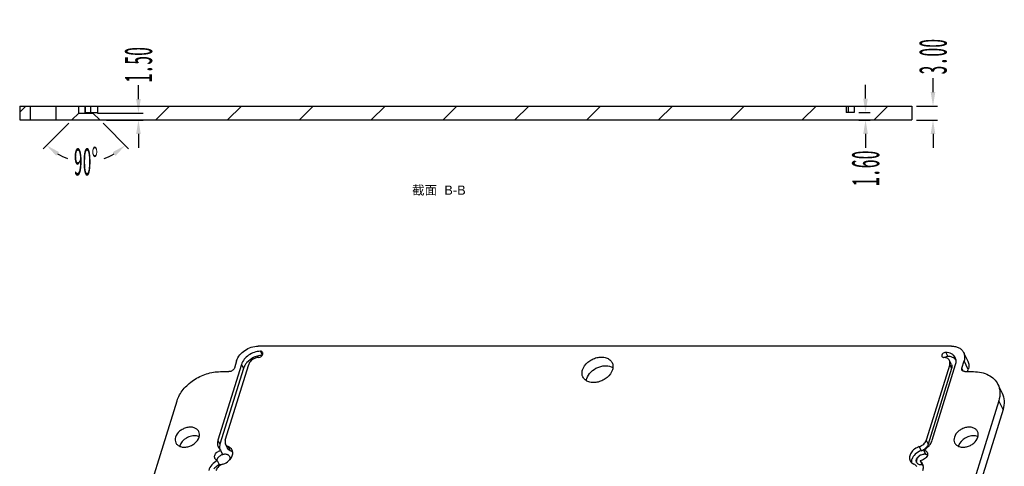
# Model space of a CAD drawing. Header units: millimetres. Extents: x 4224 to 5040, y 2272 to 2848.
# Tile 3 of 5: x 4375 to 4587, y 2449 to 2546. Entities that reach past the tile are written whole.
import ezdxf

# ---------------------------------------------------------------- set-up
doc = ezdxf.new("R2010")
doc.units = ezdxf.units.MM
doc.styles.add('SLDTEXTSTYLE1', font='TXT', dxfattribs={"width": 0.469})
doc.styles.get("Standard").update_dxf_attribs({"font": 'arial.ttf'})
doc.dimstyles.new('副本 SLDDIMSTYLE1', dxfattribs={"dimtxt": 6, "dimasz": 3, "dimexe": 1, "dimexo": 1, "dimgap": 0.875, "dimtad": 0, "dimrnd": 1e-09, "dimzin": 4, "dimdsep": 46, "dimtxsty": 'SLDTEXTSTYLE1', "dimcen": 0.09, "dimclrd": 4, "dimclre": 4, "dimclrt": 6, "dimadec": 0, "dimazin": 0, "dimtfac": 1, "dimtofl": 0, "dimtmove": 0, "dimatfit": 3, "dimfxl": 1, "dimtolj": 1, "dimtzin": 12, "dimarcsym": 0})

# ---------------------------------------------------------------- blocks, each defined once
blk = doc.blocks.new('*D241')
at = {"color": 4, "lineweight": -2, "transparency": 16777216}
for p, q in [((4571.38, 2529.99), (4571.38, 2532.99)), ((4567.8, 2526.99), (4572.38, 2526.99)), ((4567.8, 2523.99), (4572.38, 2523.99)), ((4571.38, 2520.99), (4571.38, 2517.99))]:
    blk.add_line(p, q, dxfattribs=at)
at = {"color": 4, "transparency": 16777216}
for points in [[(4570.88, 2529.99), (4571.88, 2529.99), (4571.38, 2526.99)], [(4570.88, 2520.99), (4571.88, 2520.99), (4571.38, 2523.99)]]:
    blk.add_solid(points, dxfattribs=at)
at = {"layer": 'Defpoints', "color": 0, "transparency": 16777216}
for p in [(4566.8, 2526.99), (4571.38, 2526.99), (4566.8, 2523.99)]:
    blk.add_point(p, dxfattribs=at)
at = {"color": 6, "transparency": 16777216, "insert": (4571.38, 2537.62), "char_height": 6, "attachment_point": 5, "rotation": 90, "style": 'SLDTEXTSTYLE1'}
blk.add_mtext('\\A1;3.00', dxfattribs=at)
blk = doc.blocks.new('*D242')
at = {"color": 4, "lineweight": -2, "transparency": 16777216}
for p, q in [((4556.86, 2528.59), (4556.86, 2531.59)), ((4555.4, 2525.59), (4557.86, 2525.59)), ((4555.4, 2523.99), (4557.86, 2523.99)), ((4556.86, 2520.99), (4556.86, 2517.99))]:
    blk.add_line(p, q, dxfattribs=at)
at = {"color": 4, "transparency": 16777216}
for points in [[(4556.36, 2528.59), (4557.36, 2528.59), (4556.86, 2525.59)], [(4556.36, 2520.99), (4557.36, 2520.99), (4556.86, 2523.99)]]:
    blk.add_solid(points, dxfattribs=at)
at = {"layer": 'Defpoints', "color": 0, "transparency": 16777216}
for p in [(4554.4, 2525.59), (4554.4, 2523.99), (4556.86, 2523.99)]:
    blk.add_point(p, dxfattribs=at)
at = {"color": 6, "transparency": 16777216, "insert": (4556.86, 2513.6), "char_height": 6, "attachment_point": 5, "rotation": 90, "style": 'SLDTEXTSTYLE1'}
blk.add_mtext('\\A1;1.60', dxfattribs=at)
blk = doc.blocks.new('*D243')
at = {"color": 4, "lineweight": -2, "transparency": 16777216}
for p, q in [((4385.35, 2523.29), (4379.88, 2517.82)), ((4392.76, 2523.29), (4398.23, 2517.82))]:
    blk.add_line(p, q, dxfattribs=at)
for start, end in [(239.3982, 250.8653), (289.1347, 300.6018)]:
    blk.add_arc((4389.05, 2526.99), 11.97, start, end, dxfattribs=at)
at = {"color": 4, "transparency": 16777216}
for points in [[(4382.66, 2516.29), (4383.27, 2517.09), (4380.59, 2518.53)], [(4394.84, 2517.09), (4395.45, 2516.29), (4397.52, 2518.53)]]:
    blk.add_solid(points, dxfattribs=at)
at = {"layer": 'Defpoints', "color": 0, "transparency": 16777216}
for p in [(4387.55, 2525.49), (4390.55, 2525.49), (4386.05, 2523.99), (4392.05, 2523.99), (4385.96, 2515.43)]:
    blk.add_point(p, dxfattribs=at)
at = {"color": 6, "transparency": 16777216, "insert": (4389.05, 2515.02), "char_height": 6, "attachment_point": 5, "style": 'SLDTEXTSTYLE1'}
blk.add_mtext('\\A1;90°', dxfattribs=at)
blk = doc.blocks.new('*D244')
at = {"color": 4, "lineweight": -2, "transparency": 16777216}
for p, q in [((4400.36, 2528.49), (4400.36, 2531.49)), ((4391.55, 2525.49), (4401.36, 2525.49)), ((4393.52, 2523.99), (4401.36, 2523.99)), ((4400.36, 2520.99), (4400.36, 2517.99))]:
    blk.add_line(p, q, dxfattribs=at)
at = {"color": 4, "transparency": 16777216}
for points in [[(4399.86, 2528.49), (4400.86, 2528.49), (4400.36, 2525.49)], [(4399.86, 2520.99), (4400.86, 2520.99), (4400.36, 2523.99)]]:
    blk.add_solid(points, dxfattribs=at)
at = {"layer": 'Defpoints', "color": 0, "transparency": 16777216}
for p in [(4390.55, 2525.49), (4400.36, 2525.49), (4392.52, 2523.99)]:
    blk.add_point(p, dxfattribs=at)
at = {"color": 6, "transparency": 16777216, "insert": (4400.36, 2535.88), "char_height": 6, "attachment_point": 5, "rotation": 90, "style": 'SLDTEXTSTYLE1'}
blk.add_mtext('\\A1;1.50', dxfattribs=at)

msp = doc.modelspace()

# ---------------------------------------------------------------- hatches: boundary and pattern name
at = {"linetype": 'Continuous'}
h = msp.add_hatch(dxfattribs=at)
h.set_pattern_fill('B', color=2, scale=10.932959, angle=45, style=0, pattern_type=0)
h.set_pattern_definition([(45, (4315.314, 2419.769), (-7.73077, 7.73077), [])])
edge = h.paths.add_edge_path()
edge.add_line((4374.805, 2523.992), (4377.055, 2523.992))
edge.add_line((4374.805, 2526.992), (4374.805, 2523.992))
edge.add_line((4374.805, 2526.992), (4377.055, 2526.992))
edge.add_line((4377.055, 2526.992), (4377.055, 2523.992))
edge = h.paths.add_edge_path()
edge.add_line((4382.555, 2523.992), (4385.088, 2523.992))
edge.add_line((4382.555, 2526.992), (4382.555, 2523.992))
edge.add_line((4382.555, 2526.992), (4385.088, 2526.992))
edge.add_line((4385.088, 2526.992), (4387.555, 2526.992))
edge.add_line((4387.555, 2525.492), (4387.555, 2526.992))
edge.add_line((4386.055, 2523.992), (4387.555, 2525.492))
edge.add_line((4385.088, 2523.992), (4386.055, 2523.992))
edge = h.paths.add_edge_path()
edge.add_line((4392.055, 2523.992), (4470.805, 2523.992))
edge.add_line((4392.055, 2523.992), (4390.555, 2525.492))
edge.add_line((4390.555, 2525.492), (4390.555, 2525.592))
edge.add_line((4390.555, 2525.592), (4391.655, 2525.592))
edge.add_line((4391.655, 2525.592), (4391.655, 2526.992))
edge.add_line((4391.655, 2526.992), (4470.805, 2526.992))
edge.add_line((4552.705, 2526.992), (4470.805, 2526.992))
edge.add_line((4552.705, 2525.592), (4552.705, 2526.992))
edge.add_line((4554.405, 2525.592), (4552.705, 2525.592))
edge.add_line((4554.405, 2525.592), (4554.405, 2526.992))
edge.add_line((4566.805, 2526.992), (4554.405, 2526.992))
edge.add_line((4566.805, 2526.992), (4566.805, 2523.992))
edge.add_line((4566.805, 2523.992), (4470.805, 2523.992))

# ---------------------------------------------------------------- linework, layer by layer
at = {"color": 7, "linetype": 'Continuous'}
for p, q in [((4374.805, 2526.992), (4374.805, 2523.992)), ((4374.805, 2526.992), (4388.851, 2526.992)), ((4377.055, 2526.992), (4377.055, 2523.992)), ((4382.555, 2526.992), (4382.555, 2523.992)), ((4387.555, 2525.492), (4387.555, 2526.992)), ((4388.851, 2526.992), (4388.851, 2525.592)), ((4388.905, 2526.992), (4388.905, 2525.592)), ((4388.905, 2526.992), (4566.805, 2526.992)), ((4390.066, 2526.992), (4390.066, 2525.592)), ((4391.655, 2525.592), (4391.655, 2526.992)), ((4552.705, 2526.992), (4552.705, 2525.592)), ((4553.121, 2526.992), (4553.121, 2525.592)), ((4554.405, 2526.992), (4554.405, 2525.592)), ((4566.805, 2526.992), (4566.805, 2523.992)), ((4386.055, 2523.992), (4387.555, 2525.492)), ((4387.555, 2525.492), (4390.555, 2525.492)), ((4388.851, 2525.592), (4391.655, 2525.592)), ((4390.555, 2525.492), (4390.555, 2525.592)), ((4392.055, 2523.992), (4390.555, 2525.492)), ((4554.405, 2525.592), (4552.705, 2525.592)), ((4374.805, 2523.992), (4566.805, 2523.992)), ((4575.35, 2475.332), (4426.138, 2475.332)), ((4426.606, 2474.233), (4426.998, 2473.434)), ((4427.031, 2473.45), (4427.103, 2473.685)), ((4574.134, 2473.998), (4574.561, 2473.128)), ((4577.973, 2473.96), (4578.888, 2472.096)), ((4422.533, 2471.415), (4417.485, 2455.079)), ((4419.051, 2455.079), (4424.099, 2471.415)), ((4421.486, 2472.198), (4421.002, 2470.632)), ((4422.533, 2471.415), (4422.96, 2470.545)), ((4574.969, 2471.415), (4569.921, 2455.079)), ((4571.21, 2455.079), (4576.258, 2471.415)), ((4575.352, 2471.382), (4574.924, 2472.252)), ((4574.969, 2471.415), (4575.396, 2470.545)), ((4577.582, 2470.632), (4578.066, 2472.198)), ((4578.981, 2470.333), (4578.066, 2472.198)), ((4422.96, 2470.545), (4417.912, 2454.209)), ((4417.996, 2469.848), (4419.839, 2469.848)), ((4575.396, 2470.545), (4570.348, 2454.209)), ((4577.938, 2469.906), (4577.582, 2470.632)), ((4578.261, 2469.848), (4580.103, 2469.848)), ((4578.831, 2469.848), (4578.981, 2470.333)), ((4585.348, 2467.106), (4586.264, 2465.241)), ((4374.802, 2353.916), (4408.691, 2463.582)), ((4585.535, 2463.582), (4551.646, 2353.916)), ((4586.45, 2461.717), (4585.535, 2463.582)), ((4586.45, 2461.717), (4552.561, 2352.051)), ((4417.485, 2455.079), (4417.912, 2454.209)), ((4419.522, 2453.372), (4419.095, 2454.242)), ((4569.921, 2455.079), (4570.348, 2454.209)), ((4417.569, 2453.493), (4418.001, 2452.92)), ((4418.001, 2452.92), (4418.428, 2452.05)), ((4419.697, 2453.708), (4420.124, 2452.838)), ((4568.428, 2453.708), (4568.855, 2452.838)), ((4569.326, 2452.996), (4569.753, 2452.126)), ((4417.328, 2450.743), (4417.755, 2449.873)), ((4568.607, 2450.668), (4569.034, 2449.797))]:
    msp.add_line(p, q, dxfattribs=at)
for centre, radius, start, end in [((4427.255, 2468.6), 4.773, 102.97047, 108.69981), ((4426.685, 2469.126), 4.011, 137.89859, 141.89446), ((4411.201, 2453.283), 2.033, 162.8232, 165.01842), ((4419.92, 2453.49), 2.12, 180.86201, 182.63948), ((4419.824, 2453.484), 2.024, 182.59723, 191.90678), ((4568.044, 2455.338), 2.629, 287.9696, 304.08989), ((4578.834, 2453.283), 2.033, 162.8232, 165.01842), ((4418.299, 2450.578), 1.086, 162.79435, 168.82526), ((4568.879, 2450.635), 1.104, 162.81837, 165.98167), ((4568.95, 2450.561), 1.146, 160.88354, 162.82096), ((4568.56, 2450.644), 0.78, 206.13354, 209.88921)]:
    msp.add_arc(centre, radius, start, end, dxfattribs=at)
for points, knots in [([(4421.486, 2472.198), (4421.764, 2473.1), (4422.835, 2474.302), (4424.61, 2475.153), (4425.637, 2475.332), (4426.138, 2475.332)], [0, 0, 0, 0, 0.4803696, 0.7451077, 1, 1, 1, 1]), ([(4575.35, 2475.332), (4575.638, 2475.332), (4576.195, 2475.276), (4576.96, 2475.009), (4577.58, 2474.57), (4577.869, 2474.171), (4577.973, 2473.96)], [0, 0, 0, 0, 0.2779604, 0.5349499, 0.7731451, 1, 1, 1, 1]), ([(4426.606, 2474.233), (4426.162, 2474.22), (4425.26, 2474.043), (4423.708, 2473.269), (4422.778, 2472.208), (4422.533, 2471.415)], [0, 0, 0, 0, 0.256124, 0.520635, 1, 1, 1, 1]), ([(4426.98, 2473.361), (4426.915, 2473.358), (4426.647, 2473.34), (4426.381, 2473.297), (4426.184, 2473.251)], [0, 0, 0, 0, 0.2448885, 1, 1, 1, 1]), ([(4426.241, 2472.902), (4426.414, 2472.908), (4426.746, 2473.023), (4426.983, 2473.296), (4427.031, 2473.45)], [0, 0, 0, 0, 0.5182554, 1, 1, 1, 1]), ([(4427.087, 2473.994), (4427.049, 2474.071), (4426.899, 2474.208), (4426.706, 2474.236), (4426.606, 2474.233)], [0, 0, 0, 0, 0.4618748, 1, 1, 1, 1]), ([(4427.103, 2473.685), (4427.111, 2473.712), (4427.135, 2473.813), (4427.121, 2473.925), (4427.087, 2473.994)], [0, 0, 0, 0, 0.2660857, 1, 1, 1, 1]), ([(4574.134, 2473.998), (4574.011, 2474.002), (4573.758, 2473.949), (4573.451, 2473.744), (4573.26, 2473.454), (4573.27, 2473.227), (4573.311, 2473.142)], [0, 0, 0, 0, 0.2701901, 0.5462104, 0.792284, 1, 1, 1, 1]), ([(4576.181, 2472.869), (4576.099, 2473.036), (4575.873, 2473.352), (4575.21, 2473.842), (4574.566, 2473.984), (4574.134, 2473.998)], [0, 0, 0, 0, 0.2289327, 0.4684218, 1, 1, 1, 1]), ([(4577.973, 2473.96), (4578.1, 2473.701), (4578.249, 2473.101), (4578.158, 2472.494), (4578.066, 2472.198)], [0, 0, 0, 0, 0.482586, 1, 1, 1, 1]), ([(4423.528, 2471.601), (4423.464, 2471.519), (4423.229, 2471.193), (4423.048, 2470.827), (4422.96, 2470.545)], [0, 0, 0, 0, 0.2620616, 1, 1, 1, 1]), ([(4425.725, 2473.121), (4425.53, 2473.056), (4424.785, 2472.75), (4424.111, 2472.261), (4423.709, 2471.815)], [0, 0, 0, 0, 0.2544222, 1, 1, 1, 1]), ([(4426.241, 2472.902), (4425.772, 2472.887), (4424.87, 2472.573), (4424.228, 2471.832), (4424.099, 2471.415)], [0, 0, 0, 0, 0.5182531, 1, 1, 1, 1]), ([(4495.947, 2470.239), (4496.142, 2470.871), (4496.809, 2471.745), (4497.978, 2472.512), (4499.006, 2472.897), (4500.051, 2473.026), (4501.021, 2472.885), (4501.826, 2472.474), (4502.194, 2472.023), (4502.313, 2471.781)], [0, 0, 0, 0, 0.2513398, 0.3906696, 0.5304089, 0.6640695, 0.7868567, 0.8975476, 1, 1, 1, 1]), ([(4496.862, 2468.374), (4497.022, 2468.894), (4497.694, 2469.888), (4498.938, 2470.697), (4500.09, 2471.057), (4501.197, 2471.174), (4502.033, 2470.991), (4502.474, 2470.723)], [0, 0, 0, 0, 0.2406642, 0.5081947, 0.6427075, 0.7716005, 1, 1, 1, 1]), ([(4502.313, 2471.781), (4502.424, 2471.554), (4502.554, 2471.029), (4502.474, 2470.498), (4502.394, 2470.239)], [0, 0, 0, 0, 0.4826445, 1, 1, 1, 1]), ([(4573.311, 2473.142), (4573.347, 2473.07), (4573.479, 2472.942), (4573.654, 2472.905), (4573.746, 2472.902)], [0, 0, 0, 0, 0.4654651, 1, 1, 1, 1]), ([(4574.646, 2472.598), (4574.588, 2472.645), (4574.319, 2472.822), (4573.991, 2472.894), (4573.746, 2472.902)], [0, 0, 0, 0, 0.2333116, 1, 1, 1, 1]), ([(4574.561, 2473.128), (4574.533, 2473.129), (4574.415, 2473.125), (4574.299, 2473.097), (4574.216, 2473.065)], [0, 0, 0, 0, 0.2397124, 1, 1, 1, 1]), ([(4576.323, 2472.414), (4576.117, 2472.637), (4575.553, 2473.001), (4574.903, 2473.116), (4574.561, 2473.128)], [0, 0, 0, 0, 0.4710103, 1, 1, 1, 1]), ([(4574.924, 2472.252), (4574.876, 2472.351), (4574.786, 2472.475), (4574.675, 2472.574), (4574.646, 2472.598)], [0, 0, 0, 0, 0.7443838, 1, 1, 1, 1]), ([(4574.969, 2471.415), (4575.012, 2471.556), (4575.056, 2471.844), (4574.985, 2472.129), (4574.924, 2472.252)], [0, 0, 0, 0, 0.5173763, 1, 1, 1, 1]), ([(4575.351, 2471.382), (4575.412, 2471.258), (4575.483, 2470.973), (4575.439, 2470.685), (4575.396, 2470.545)], [0, 0, 0, 0, 0.482958, 1, 1, 1, 1]), ([(4576.258, 2471.415), (4576.334, 2471.659), (4576.409, 2472.159), (4576.286, 2472.655), (4576.181, 2472.869)], [0, 0, 0, 0, 0.5173763, 1, 1, 1, 1]), ([(4578.888, 2472.096), (4579.015, 2471.836), (4579.164, 2471.236), (4579.073, 2470.63), (4578.981, 2470.333)], [0, 0, 0, 0, 0.4825626, 1, 1, 1, 1]), ([(4408.691, 2463.582), (4408.96, 2464.451), (4409.935, 2466.159), (4412.17, 2468.152), (4414.945, 2469.497), (4416.995, 2469.848), (4417.996, 2469.848)], [0, 0, 0, 0, 0.2299092, 0.4838417, 0.7467915, 1, 1, 1, 1]), ([(4421.002, 2470.632), (4420.932, 2470.406), (4420.581, 2470.009), (4420.091, 2469.848), (4419.839, 2469.848)], [0, 0, 0, 0, 0.4830182, 1, 1, 1, 1]), ([(4496.028, 2468.697), (4495.917, 2468.924), (4495.787, 2469.45), (4495.867, 2469.98), (4495.947, 2470.239)], [0, 0, 0, 0, 0.4826445, 1, 1, 1, 1]), ([(4502.394, 2470.239), (4502.199, 2469.607), (4501.532, 2468.733), (4500.363, 2467.966), (4499.335, 2467.581), (4498.29, 2467.452), (4497.32, 2467.593), (4496.515, 2468.004), (4496.147, 2468.455), (4496.028, 2468.697)], [0, 0, 0, 0, 0.2513398, 0.3906696, 0.5304089, 0.6640695, 0.7868567, 0.8975476, 1, 1, 1, 1]), ([(4577.605, 2470.191), (4577.574, 2470.256), (4577.536, 2470.406), (4577.559, 2470.558), (4577.582, 2470.632)], [0, 0, 0, 0, 0.4830156, 1, 1, 1, 1]), ([(4578.261, 2469.848), (4578.123, 2469.848), (4577.86, 2469.895), (4577.658, 2470.084), (4577.605, 2470.191)], [0, 0, 0, 0, 0.5364887, 1, 1, 1, 1]), ([(4580.103, 2469.848), (4580.679, 2469.848), (4581.793, 2469.738), (4583.323, 2469.203), (4584.562, 2468.325), (4585.141, 2467.528), (4585.348, 2467.106)], [0, 0, 0, 0, 0.2779272, 0.5349612, 0.7731369, 1, 1, 1, 1]), ([(4496.765, 2467.913), (4496.77, 2467.951), (4496.791, 2468.107), (4496.827, 2468.261), (4496.862, 2468.374)], [0, 0, 0, 0, 0.2454869, 1, 1, 1, 1]), ([(4585.348, 2467.106), (4585.603, 2466.587), (4585.901, 2465.387), (4585.718, 2464.174), (4585.535, 2463.582)], [0, 0, 0, 0, 0.4825626, 1, 1, 1, 1]), ([(4586.264, 2465.241), (4586.518, 2464.722), (4586.816, 2463.522), (4586.633, 2462.309), (4586.45, 2461.717)], [0, 0, 0, 0, 0.4825697, 1, 1, 1, 1]), ([(4413.345, 2456.96), (4413.251, 2457.15), (4412.962, 2457.504), (4412.33, 2457.827), (4411.568, 2457.938), (4410.747, 2457.837), (4409.939, 2457.534), (4409.02, 2456.932), (4408.497, 2456.245), (4408.343, 2455.748)], [0, 0, 0, 0, 0.1024356, 0.2131331, 0.3359157, 0.4695699, 0.6093226, 0.7486321, 1, 1, 1, 1]), ([(4413.409, 2455.748), (4413.472, 2455.952), (4413.535, 2456.369), (4413.432, 2456.781), (4413.345, 2456.96)], [0, 0, 0, 0, 0.5172078, 1, 1, 1, 1]), ([(4580.978, 2456.96), (4580.885, 2457.15), (4580.595, 2457.504), (4579.963, 2457.827), (4579.201, 2457.938), (4578.38, 2457.837), (4577.573, 2457.534), (4576.653, 2456.932), (4576.13, 2456.245), (4575.976, 2455.748)], [0, 0, 0, 0, 0.1024356, 0.2131331, 0.3359157, 0.4695699, 0.6093226, 0.7486321, 1, 1, 1, 1]), ([(4581.042, 2455.748), (4581.105, 2455.952), (4581.168, 2456.369), (4581.065, 2456.781), (4580.978, 2456.96)], [0, 0, 0, 0, 0.5172078, 1, 1, 1, 1]), ([(4408.343, 2455.748), (4408.28, 2455.545), (4408.217, 2455.128), (4408.32, 2454.715), (4408.407, 2454.537)], [0, 0, 0, 0, 0.5172078, 1, 1, 1, 1]), ([(4408.407, 2454.537), (4408.501, 2454.347), (4408.79, 2453.993), (4409.422, 2453.67), (4410.184, 2453.559), (4411.005, 2453.66), (4411.813, 2453.963), (4412.732, 2454.565), (4413.255, 2455.252), (4413.409, 2455.748)], [0, 0, 0, 0, 0.1024356, 0.2131331, 0.3359157, 0.4695699, 0.6093226, 0.7486321, 1, 1, 1, 1]), ([(4412.887, 2456.005), (4412.521, 2456.062), (4411.735, 2456.017), (4410.344, 2455.475), (4409.472, 2454.576), (4409.258, 2453.884)], [0, 0, 0, 0, 0.248102, 0.5136145, 1, 1, 1, 1]), ([(4413.437, 2455.848), (4413.395, 2455.867), (4413.217, 2455.936), (4413.03, 2455.982), (4412.887, 2456.005)], [0, 0, 0, 0, 0.2426445, 1, 1, 1, 1]), ([(4417.485, 2455.079), (4417.403, 2454.813), (4417.32, 2454.267), (4417.454, 2453.727), (4417.569, 2453.493)], [0, 0, 0, 0, 0.5173944, 1, 1, 1, 1]), ([(4417.912, 2454.209), (4417.893, 2454.147), (4417.827, 2453.902), (4417.797, 2453.646), (4417.8, 2453.458)], [0, 0, 0, 0, 0.2578199, 1, 1, 1, 1]), ([(4419.051, 2455.079), (4419.007, 2454.939), (4418.964, 2454.651), (4419.035, 2454.365), (4419.095, 2454.242)], [0, 0, 0, 0, 0.5174069, 1, 1, 1, 1]), ([(4419.095, 2454.242), (4419.153, 2454.124), (4419.326, 2453.902), (4419.566, 2453.761), (4419.697, 2453.708)], [0, 0, 0, 0, 0.4837519, 1, 1, 1, 1]), ([(4568.428, 2453.708), (4568.775, 2453.82), (4569.397, 2454.172), (4569.824, 2454.765), (4569.921, 2455.079)], [0, 0, 0, 0, 0.5257583, 1, 1, 1, 1]), ([(4570.348, 2454.209), (4570.317, 2454.109), (4570.137, 2453.693), (4569.804, 2453.355), (4569.517, 2453.161)], [0, 0, 0, 0, 0.2316217, 1, 1, 1, 1]), ([(4570.52, 2453.91), (4570.601, 2453.999), (4570.89, 2454.35), (4571.111, 2454.76), (4571.21, 2455.079)], [0, 0, 0, 0, 0.2636908, 1, 1, 1, 1]), ([(4575.976, 2455.748), (4575.913, 2455.545), (4575.851, 2455.128), (4575.953, 2454.715), (4576.04, 2454.537)], [0, 0, 0, 0, 0.5172078, 1, 1, 1, 1]), ([(4576.04, 2454.537), (4576.134, 2454.347), (4576.423, 2453.993), (4577.055, 2453.67), (4577.817, 2453.559), (4578.638, 2453.66), (4579.446, 2453.963), (4580.365, 2454.565), (4580.889, 2455.252), (4581.042, 2455.748)], [0, 0, 0, 0, 0.1024356, 0.2131331, 0.3359157, 0.4695699, 0.6093226, 0.7486321, 1, 1, 1, 1]), ([(4580.52, 2456.005), (4580.155, 2456.062), (4579.368, 2456.017), (4577.977, 2455.475), (4577.105, 2454.576), (4576.891, 2453.884)], [0, 0, 0, 0, 0.248102, 0.5136145, 1, 1, 1, 1]), ([(4581.07, 2455.848), (4581.028, 2455.867), (4580.85, 2455.936), (4580.663, 2455.982), (4580.52, 2456.005)], [0, 0, 0, 0, 0.2426445, 1, 1, 1, 1]), ([(4416.804, 2451.832), (4416.882, 2452.083), (4417.224, 2452.556), (4417.723, 2452.833), (4418.001, 2452.92)], [0, 0, 0, 0, 0.4743744, 1, 1, 1, 1]), ([(4418.761, 2452.056), (4418.719, 2452.051), (4418.55, 2452.02), (4418.386, 2451.968), (4418.267, 2451.917)], [0, 0, 0, 0, 0.2459956, 1, 1, 1, 1]), ([(4418.428, 2452.05), (4418.648, 2452.119), (4419.085, 2452.181), (4419.52, 2452.051), (4419.684, 2451.937)], [0, 0, 0, 0, 0.5350651, 1, 1, 1, 1]), ([(4419.648, 2451.917), (4419.588, 2451.952), (4419.309, 2452.076), (4418.991, 2452.089), (4418.761, 2452.056)], [0, 0, 0, 0, 0.2314227, 1, 1, 1, 1]), ([(4420.124, 2452.838), (4419.993, 2452.89), (4419.753, 2453.032), (4419.58, 2453.253), (4419.522, 2453.372)], [0, 0, 0, 0, 0.5158838, 1, 1, 1, 1]), ([(4420.52, 2452.977), (4420.44, 2453.139), (4420.204, 2453.443), (4419.875, 2453.636), (4419.697, 2453.708)], [0, 0, 0, 0, 0.4838889, 1, 1, 1, 1]), ([(4420.646, 2452.511), (4420.609, 2452.545), (4420.451, 2452.678), (4420.268, 2452.779), (4420.124, 2452.838)], [0, 0, 0, 0, 0.2430732, 1, 1, 1, 1]), ([(4420.36, 2451.345), (4420.514, 2451.601), (4420.726, 2452.147), (4420.637, 2452.739), (4420.52, 2452.977)], [0, 0, 0, 0, 0.5296959, 1, 1, 1, 1]), ([(4568.428, 2453.708), (4568.066, 2453.591), (4567.393, 2453.247), (4566.631, 2452.485), (4566.297, 2451.696), (4566.299, 2451.086), (4566.384, 2450.811), (4566.445, 2450.686)], [0, 0, 0, 0, 0.2830048, 0.5519471, 0.7891161, 0.8967314, 1, 1, 1, 1]), ([(4568.855, 2452.838), (4568.379, 2452.684), (4567.528, 2452.203), (4566.944, 2451.392), (4566.811, 2450.961)], [0, 0, 0, 0, 0.5258305, 1, 1, 1, 1]), ([(4568.026, 2451.355), (4568.219, 2451.62), (4568.761, 2452.034), (4569.433, 2452.164), (4569.753, 2452.126)], [0, 0, 0, 0, 0.5040456, 1, 1, 1, 1]), ([(4569.354, 2452.056), (4569.228, 2452.038), (4568.736, 2451.916), (4568.286, 2451.605), (4568.062, 2451.301)], [0, 0, 0, 0, 0.2529272, 1, 1, 1, 1]), ([(4569.326, 2452.996), (4569.44, 2453.055), (4569.875, 2453.307), (4570.269, 2453.633), (4570.52, 2453.91)], [0, 0, 0, 0, 0.2551111, 1, 1, 1, 1]), ([(4569.326, 2452.996), (4569.497, 2452.975), (4569.82, 2452.879), (4570.058, 2452.63), (4570.126, 2452.493)], [0, 0, 0, 0, 0.5296477, 1, 1, 1, 1]), ([(4569.834, 2452.056), (4569.796, 2452.062), (4569.636, 2452.081), (4569.475, 2452.074), (4569.354, 2452.056)], [0, 0, 0, 0, 0.2415387, 1, 1, 1, 1]), ([(4570.183, 2451.948), (4570.157, 2451.961), (4570.045, 2452.011), (4569.925, 2452.042), (4569.834, 2452.056)], [0, 0, 0, 0, 0.2413758, 1, 1, 1, 1]), ([(4570.126, 2452.493), (4570.173, 2452.395), (4570.229, 2452.17), (4570.195, 2451.943), (4570.161, 2451.832)], [0, 0, 0, 0, 0.4825763, 1, 1, 1, 1]), ([(4417.328, 2450.743), (4416.891, 2450.488), (4416.126, 2449.873), (4415.613, 2449.021), (4415.478, 2448.584)], [0, 0, 0, 0, 0.5258517, 1, 1, 1, 1]), ([(4417.755, 2449.873), (4417.647, 2449.81), (4417.232, 2449.545), (4416.857, 2449.217), (4416.616, 2448.942)], [0, 0, 0, 0, 0.2551649, 1, 1, 1, 1]), ([(4416.839, 2451.171), (4416.791, 2451.268), (4416.735, 2451.493), (4416.77, 2451.721), (4416.804, 2451.832)], [0, 0, 0, 0, 0.4825931, 1, 1, 1, 1]), ([(4417.328, 2450.743), (4417.222, 2450.785), (4417.026, 2450.896), (4416.886, 2451.075), (4416.839, 2451.171)], [0, 0, 0, 0, 0.5168802, 1, 1, 1, 1]), ([(4418.537, 2449.955), (4418.19, 2449.843), (4417.568, 2449.492), (4417.141, 2448.899), (4417.044, 2448.584)], [0, 0, 0, 0, 0.5257583, 1, 1, 1, 1]), ([(4417.469, 2451.301), (4417.446, 2451.269), (4417.361, 2451.144), (4417.294, 2451.006), (4417.261, 2450.899)], [0, 0, 0, 0, 0.2610444, 1, 1, 1, 1]), ([(4418.267, 2451.917), (4418.187, 2451.883), (4417.885, 2451.731), (4417.618, 2451.503), (4417.469, 2451.301)], [0, 0, 0, 0, 0.2578314, 1, 1, 1, 1]), ([(4418.166, 2449.789), (4418.13, 2449.791), (4417.99, 2449.803), (4417.852, 2449.836), (4417.755, 2449.873)], [0, 0, 0, 0, 0.2604317, 1, 1, 1, 1]), ([(4418.537, 2449.955), (4418.674, 2450), (4419.205, 2450.208), (4419.688, 2450.544), (4419.982, 2450.852)], [0, 0, 0, 0, 0.2529975, 1, 1, 1, 1]), ([(4419.684, 2451.937), (4419.714, 2451.916), (4419.824, 2451.83), (4419.913, 2451.716), (4419.959, 2451.622)], [0, 0, 0, 0, 0.2577764, 1, 1, 1, 1]), ([(4419.982, 2450.852), (4420.019, 2450.89), (4420.158, 2451.044), (4420.281, 2451.212), (4420.36, 2451.345)], [0, 0, 0, 0, 0.2564182, 1, 1, 1, 1]), ([(4420.038, 2451.338), (4420.04, 2451.308), (4420.045, 2451.181), (4420.023, 2451.053), (4419.994, 2450.961)], [0, 0, 0, 0, 0.2421597, 1, 1, 1, 1]), ([(4566.445, 2450.686), (4566.524, 2450.524), (4566.76, 2450.221), (4567.089, 2450.028), (4567.268, 2449.955)], [0, 0, 0, 0, 0.4838889, 1, 1, 1, 1]), ([(4566.811, 2450.961), (4566.794, 2450.904), (4566.736, 2450.682), (4566.721, 2450.449), (4566.739, 2450.28)], [0, 0, 0, 0, 0.260489, 1, 1, 1, 1]), ([(4567.869, 2449.421), (4567.811, 2449.54), (4567.639, 2449.762), (4567.398, 2449.903), (4567.268, 2449.955)], [0, 0, 0, 0, 0.4837519, 1, 1, 1, 1]), ([(4567.783, 2450.568), (4567.78, 2450.595), (4567.773, 2450.707), (4567.788, 2450.82), (4567.808, 2450.903)], [0, 0, 0, 0, 0.2431795, 1, 1, 1, 1]), ([(4567.855, 2450.899), (4567.845, 2450.866), (4567.811, 2450.735), (4567.802, 2450.597), (4567.814, 2450.498)], [0, 0, 0, 0, 0.2599163, 1, 1, 1, 1]), ([(4567.824, 2450.961), (4567.835, 2450.995), (4567.885, 2451.134), (4567.96, 2451.264), (4568.026, 2451.355)], [0, 0, 0, 0, 0.2395392, 1, 1, 1, 1]), ([(4568.062, 2451.301), (4568.041, 2451.272), (4567.963, 2451.158), (4567.901, 2451.033), (4567.867, 2450.936)], [0, 0, 0, 0, 0.2598429, 1, 1, 1, 1]), ([(4568.178, 2449.958), (4568.147, 2449.977), (4568.032, 2450.057), (4567.935, 2450.165), (4567.883, 2450.256)], [0, 0, 0, 0, 0.2587511, 1, 1, 1, 1]), ([(4569.034, 2449.797), (4568.955, 2449.788), (4568.663, 2449.775), (4568.36, 2449.846), (4568.178, 2449.958)], [0, 0, 0, 0, 0.2708772, 1, 1, 1, 1]), ([(4570.161, 2451.832), (4570.066, 2451.524), (4569.606, 2450.968), (4568.955, 2450.707), (4568.607, 2450.668)], [0, 0, 0, 0, 0.4789223, 1, 1, 1, 1]), ([(4569.126, 2450.038), (4569.096, 2450.099), (4568.962, 2450.337), (4568.77, 2450.542), (4568.607, 2450.668)], [0, 0, 0, 0, 0.2468828, 1, 1, 1, 1]), ([(4569.203, 2448.584), (4569.279, 2448.829), (4569.354, 2449.329), (4569.231, 2449.824), (4569.126, 2450.038)], [0, 0, 0, 0, 0.5174609, 1, 1, 1, 1])]:
    msp.add_open_spline(points, degree=3, knots=knots, dxfattribs=at)
for points in [[(4574.216, 2473.065), (4574.105, 2473.021), (4574, 2472.956), (4573.913, 2472.873)], [(4419.994, 2450.961), (4419.976, 2450.903), (4419.953, 2450.846), (4419.927, 2450.791)], [(4419.959, 2451.622), (4420.002, 2451.534), (4420.029, 2451.436), (4420.038, 2451.338)], [(4567.859, 2450.301), (4567.819, 2450.384), (4567.793, 2450.476), (4567.783, 2450.568)], [(4569.303, 2449.543), (4569.222, 2449.636), (4569.131, 2449.722), (4569.034, 2449.797)]]:
    msp.add_open_spline(points, degree=3, dxfattribs=at)

# ---------------------------------------------------------------- texts
at = {"color": 2, "linetype": 'Continuous', "insert": (4470.805, 2509.898), "char_height": 1.9844, "width": 16.66875, "attachment_point": 3, "line_spacing_factor": 0.9}
msp.add_mtext('截面  B-B', dxfattribs=at)

# ---------------------------------------------------------------- dimensions: what is measured, and where the dimension line sits
for base, p1, p2, picture, middle in [((4571.379, 2526.992), (4566.805, 2523.992), (4566.805, 2526.992), '*D241', (4571.379, 2537.619)), ((4400.362, 2525.492), (4392.52, 2523.992), (4390.555, 2525.492), '*D244', (4400.362, 2535.885)), ((4556.859, 2523.992), (4554.405, 2525.592), (4554.405, 2523.992), '*D242', (4556.859, 2513.6))]:
    dim = msp.add_linear_dim(base=base, p1=p1, p2=p2, angle=90, dimstyle='副本 SLDDIMSTYLE1')
    dim.commit()
    dim.dimension.update_dxf_attribs({"geometry": picture, "text_midpoint": middle})
dim = msp.add_angular_dim_2l(base=(4385.957, 2515.431), line1=((4392.055, 2523.992), (4390.555, 2525.492)), line2=((4386.055, 2523.992), (4387.555, 2525.492)), dimstyle='副本 SLDDIMSTYLE1')
dim.commit()
dim.dimension.update_dxf_attribs({"geometry": '*D243', "text_midpoint": (4389.055, 2515.023)})

doc.saveas('drawing.dxf')
